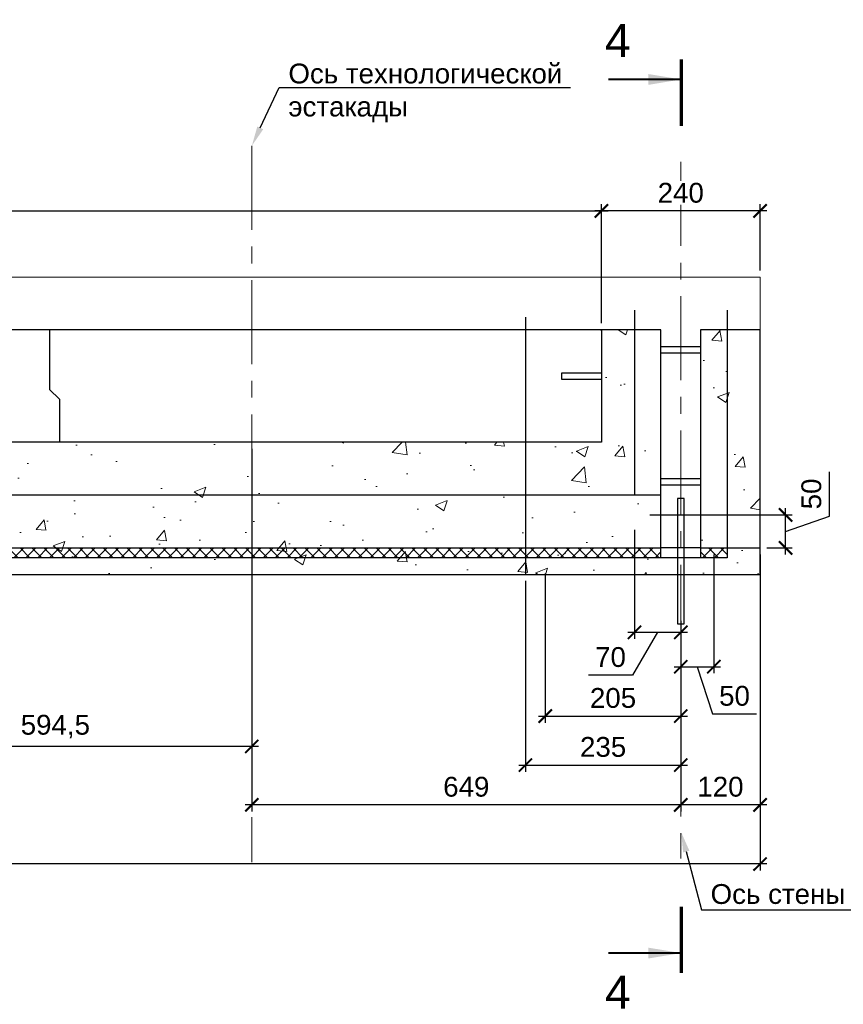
# Model space of a CAD drawing. Header units: millimetres. Extents: x 381297 to 840819, y 463079 to 618741.
# Tile 4 of 14: x 480594 to 493055, y 463079 to 477980. Entities that reach past the tile are written whole.
import ezdxf
from ezdxf import colors
from ezdxf.entities.mleader import LeaderData, LeaderLine
from ezdxf.enums import TextEntityAlignment as Align
from ezdxf.math import Vec2, Vec3

# ---------------------------------------------------------------- set-up
doc = ezdxf.new("R2010")
doc.units = ezdxf.units.MM
doc.linetypes.add('ACAD_ISO04W100', pattern=[30, 24, -3, 0, -3])
doc.linetypes.add('осевая', pattern=[50.8, 31.75, -6.35, 6.35, -6.35])
for name, color, linetype in [('00', 7, 'Continuous'), ('Оси', 1, 'осевая'), ('Штриховка', 7, 'Continuous')]:
    doc.layers.add(name, color=color, linetype=linetype)
for name, color, linetype, lineweight in [('Бетон', 7, 'Continuous', 50), ('ГТО-2_Размеры', 7, 'Continuous', 15), ('ГТО_Разрезы. Сечения.Узлы', 255, 'Continuous', 40), ('Мастика', 7, 'Continuous', 0), ('Отдел_Выноски(стрелка)', 7, 'Continuous', 15)]:
    doc.layers.add(name, color=color, linetype=linetype, lineweight=lineweight)
doc.styles.add('arial', font='arial.ttf')
doc.styles.add('аrial', font='arial.ttf')
doc.styles.add('Рогун1', font='arial.ttf')
doc.dimstyles.new('100 мм', dxfattribs={"dimscale": 100, "dimtxt": 3.5, "dimasz": 2, "dimexe": 1, "dimexo": 1, "dimgap": 1.2, "dimtad": 1, "dimdec": 0, "dimlfac": 0.1, "dimrnd": 0.0001, "dimtxsty": 'Рогун1', "dimblk": 'ARCHTICK', "dimcen": 2.5, "dimdle": 1, "dimaunit": 1, "dimadec": 1, "dimazin": 0, "dimtfac": 1, "dimtdec": 0, "dimtmove": 1, "dimatfit": 3, "dimldrblk": 'ARCHTICK', "dimfxl": 1, "dimtfill": 1, "dimarcsym": 0})
doc.dimstyles.new('hren115', dxfattribs={"dimtxt": 0.3, "dimasz": 3, "dimexe": 0.18, "dimexo": 0.0625, "dimgap": 0.1, "dimtad": 2, "dimtih": 1, "dimtoh": 1, "dimdec": 4, "dimzin": 0, "dimdsep": 46, "dimtxsty": 'arial', "dimcen": 0, "dimclrt": 256, "dimadec": 0, "dimazin": 0, "dimtfac": 1, "dimtdec": 4, "dimtofl": 0, "dimtmove": 1, "dimatfit": 0, "dimfxl": 1, "dimtolj": 1, "dimtzin": 0, "dimarcsym": 1})

# ---------------------------------------------------------------- blocks, each defined once
blk = doc.blocks.new('_ArchTick')
at = {"color": 0, "linetype": 'ByBlock', "const_width": 0.15}
blk.add_lwpolyline([(-0.5, -0.5), (0.5, 0.5)], dxfattribs=at)
blk = doc.blocks.new('*D57')
at = {"layer": 'Defpoints', "color": 0, "transparency": 16777216}
for p in [(463196, 469986), (491796, 469986), (463196, 465203)]:
    blk.add_point(p, dxfattribs=at)
at = {"layer": 'ГТО-2_Размеры', "color": 0, "lineweight": -2, "transparency": 16777216}
for p, q in [((463196, 469886), (463196, 465103)), ((491796, 469886), (491796, 465103)), ((491896, 465203), (463096, 465203))]:
    blk.add_line(p, q, dxfattribs=at)
at = {"layer": 'ГТО-2_Размеры', "color": 0, "lineweight": -2, "transparency": 16777216, "xscale": 200, "yscale": 200, "zscale": 200, "rotation": 180}
blk.add_blockref('_ArchTick', (463196, 465203), dxfattribs=at)
at = {"layer": 'ГТО-2_Размеры', "color": 0, "lineweight": -2, "transparency": 16777216, "xscale": 200, "yscale": 200, "zscale": 200}
blk.add_blockref('_ArchTick', (491796, 465203), dxfattribs=at)
at = {"layer": 'ГТО-2_Размеры', "color": 0, "transparency": 16777216, "insert": (477496, 465476), "char_height": 300, "attachment_point": 5, "style": 'Рогун1'}
blk.add_mtext('2860', dxfattribs=at)
blk = doc.blocks.new('*D47')
at = {"layer": 'Defpoints', "color": 0, "transparency": 16777216}
for p in [(491796, 469586), (490596, 468985), (490596, 466097)]:
    blk.add_point(p, dxfattribs=at)
at = {"layer": 'ГТО-2_Размеры', "color": 0, "lineweight": -2, "transparency": 16777216}
for p, q in [((491796, 469486), (491796, 465997)), ((490596, 468885), (490596, 465997)), ((491896, 466097), (490496, 466097))]:
    blk.add_line(p, q, dxfattribs=at)
at = {"layer": 'ГТО-2_Размеры', "color": 0, "lineweight": -2, "transparency": 16777216, "xscale": 200, "yscale": 200, "zscale": 200, "rotation": 180}
blk.add_blockref('_ArchTick', (490596, 466097), dxfattribs=at)
at = {"layer": 'ГТО-2_Размеры', "color": 0, "lineweight": -2, "transparency": 16777216, "xscale": 200, "yscale": 200, "zscale": 200}
blk.add_blockref('_ArchTick', (491796, 466097), dxfattribs=at)
at = {"layer": 'ГТО-2_Размеры', "color": 0, "transparency": 16777216, "insert": (491196, 466370), "char_height": 300, "attachment_point": 5, "style": 'Рогун1'}
blk.add_mtext('120', dxfattribs=at)
blk = doc.blocks.new('*D48')
at = {"layer": 'Defpoints', "color": 0, "transparency": 16777216}
for p in [(484106, 471586), (478161, 469586), (478161, 466982)]:
    blk.add_point(p, dxfattribs=at)
at = {"layer": 'ГТО-2_Размеры', "color": 0, "lineweight": -2, "transparency": 16777216}
for p, q in [((484106, 471486), (484106, 466882)), ((478161, 469486), (478161, 466882)), ((484206, 466982), (478061, 466982))]:
    blk.add_line(p, q, dxfattribs=at)
at = {"layer": 'ГТО-2_Размеры', "color": 0, "lineweight": -2, "transparency": 16777216, "xscale": 200, "yscale": 200, "zscale": 200, "rotation": 180}
blk.add_blockref('_ArchTick', (478161, 466982), dxfattribs=at)
at = {"layer": 'ГТО-2_Размеры', "color": 0, "lineweight": -2, "transparency": 16777216, "xscale": 200, "yscale": 200, "zscale": 200}
blk.add_blockref('_ArchTick', (484106, 466982), dxfattribs=at)
at = {"layer": 'ГТО-2_Размеры', "color": 0, "transparency": 16777216, "insert": (481134, 467282), "char_height": 300, "attachment_point": 5, "style": 'Рогун1'}
blk.add_mtext('594,5', dxfattribs=at)
blk = doc.blocks.new('*D49')
at = {"layer": 'Defpoints', "color": 0, "transparency": 16777216}
for p in [(484106, 471586), (490596, 467886), (484106, 466097)]:
    blk.add_point(p, dxfattribs=at)
at = {"layer": 'ГТО-2_Размеры', "color": 0, "lineweight": -2, "transparency": 16777216}
for p, q in [((484106, 471486), (484106, 465997)), ((490596, 467786), (490596, 465997)), ((490696, 466097), (484006, 466097))]:
    blk.add_line(p, q, dxfattribs=at)
at = {"layer": 'ГТО-2_Размеры', "color": 0, "lineweight": -2, "transparency": 16777216, "xscale": 200, "yscale": 200, "zscale": 200, "rotation": 180}
blk.add_blockref('_ArchTick', (484106, 466097), dxfattribs=at)
at = {"layer": 'ГТО-2_Размеры', "color": 0, "lineweight": -2, "transparency": 16777216, "xscale": 200, "yscale": 200, "zscale": 200}
blk.add_blockref('_ArchTick', (490596, 466097), dxfattribs=at)
at = {"layer": 'ГТО-2_Размеры', "color": 0, "transparency": 16777216, "insert": (487351, 466370), "char_height": 300, "attachment_point": 5, "style": 'Рогун1'}
blk.add_mtext('649', dxfattribs=at)
blk = doc.blocks.new('*D50')
at = {"layer": 'Defpoints', "color": 0, "transparency": 16777216}
for p in [(489396, 475086), (491796, 474086), (489396, 473714)]:
    blk.add_point(p, dxfattribs=at)
at = {"layer": 'ГТО-2_Размеры', "color": 0, "lineweight": -2, "transparency": 16777216}
for p, q in [((489396, 473814), (489396, 475186)), ((491796, 474186), (491796, 475186)), ((491896, 475086), (489296, 475086))]:
    blk.add_line(p, q, dxfattribs=at)
at = {"layer": 'ГТО-2_Размеры', "color": 0, "lineweight": -2, "transparency": 16777216, "xscale": 200, "yscale": 200, "zscale": 200, "rotation": 180}
blk.add_blockref('_ArchTick', (489396, 475086), dxfattribs=at)
at = {"layer": 'ГТО-2_Размеры', "color": 0, "lineweight": -2, "transparency": 16777216, "xscale": 200, "yscale": 200, "zscale": 200}
blk.add_blockref('_ArchTick', (491796, 475086), dxfattribs=at)
at = {"layer": 'ГТО-2_Размеры', "color": 0, "transparency": 16777216, "insert": (490596, 475359), "char_height": 300, "attachment_point": 5, "style": 'Рогун1', "bg_fill": 3, "box_fill_scale": 1.1, "bg_fill_color": 256, "bg_fill_true_color": 13158600, "bg_fill_transparency": 0}
blk.add_mtext('240', dxfattribs=at)
blk = doc.blocks.new('*D63')
at = {"layer": 'Defpoints', "color": 0, "transparency": 16777216}
for p in [(489396, 475086), (489396, 473286), (466346, 471586)]:
    blk.add_point(p, dxfattribs=at)
at = {"layer": 'ГТО-2_Размеры', "color": 0, "lineweight": -2, "transparency": 16777216}
for p, q in [((466346, 471686), (466346, 475186)), ((489396, 473386), (489396, 475186)), ((466246, 475086), (489496, 475086))]:
    blk.add_line(p, q, dxfattribs=at)
at = {"layer": 'ГТО-2_Размеры', "color": 0, "lineweight": -2, "transparency": 16777216, "xscale": 200, "yscale": 200, "zscale": 200, "rotation": 180}
blk.add_blockref('_ArchTick', (466346, 475086), dxfattribs=at)
at = {"layer": 'ГТО-2_Размеры', "color": 0, "lineweight": -2, "transparency": 16777216, "xscale": 200, "yscale": 200, "zscale": 200}
blk.add_blockref('_ArchTick', (489396, 475086), dxfattribs=at)
at = {"layer": 'ГТО-2_Размеры', "color": 0, "transparency": 16777216, "insert": (477460, 475359), "char_height": 300, "attachment_point": 5, "style": 'Рогун1'}
blk.add_mtext('2305', dxfattribs=at)
blk = doc.blocks.new('*D68')
at = {"layer": 'Defpoints', "color": 0, "transparency": 16777216}
for p in [(491096, 469986), (490596, 468639), (491096, 468189)]:
    blk.add_point(p, dxfattribs=at)
at = {"layer": 'ГТО-2_Размеры', "color": 0, "lineweight": -2, "transparency": 16777216}
for p, q in [((491096, 469886), (491096, 468089)), ((490596, 468539), (490596, 468089)), ((490496, 468189), (491196, 468189)), ((490846, 468189), (491075, 467473)), ((491075, 467473), (491743, 467473))]:
    blk.add_line(p, q, dxfattribs=at)
at = {"layer": 'ГТО-2_Размеры', "color": 0, "lineweight": -2, "transparency": 16777216, "xscale": 200, "yscale": 200, "zscale": 200, "rotation": 180}
blk.add_blockref('_ArchTick', (490596, 468189), dxfattribs=at)
at = {"layer": 'ГТО-2_Размеры', "color": 0, "lineweight": -2, "transparency": 16777216, "xscale": 200, "yscale": 200, "zscale": 200}
blk.add_blockref('_ArchTick', (491096, 468189), dxfattribs=at)
at = {"layer": 'ГТО-2_Размеры', "color": 0, "transparency": 16777216, "insert": (491409, 467746), "char_height": 300, "attachment_point": 5, "style": 'Рогун1'}
blk.add_mtext('50', dxfattribs=at)
blk = doc.blocks.new('*D69')
at = {"layer": 'Defpoints', "color": 0, "transparency": 16777216}
for p in [(488546, 469700), (490596, 468176), (490596, 467441)]:
    blk.add_point(p, dxfattribs=at)
at = {"layer": 'ГТО-2_Размеры', "color": 0, "lineweight": -2, "transparency": 16777216}
for p, q in [((488546, 469600), (488546, 467341)), ((490596, 468076), (490596, 467341)), ((488446, 467441), (490696, 467441))]:
    blk.add_line(p, q, dxfattribs=at)
at = {"layer": 'ГТО-2_Размеры', "color": 0, "lineweight": -2, "transparency": 16777216, "xscale": 200, "yscale": 200, "zscale": 200, "rotation": 180}
blk.add_blockref('_ArchTick', (488546, 467441), dxfattribs=at)
at = {"layer": 'ГТО-2_Размеры', "color": 0, "lineweight": -2, "transparency": 16777216, "xscale": 200, "yscale": 200, "zscale": 200}
blk.add_blockref('_ArchTick', (490596, 467441), dxfattribs=at)
at = {"layer": 'ГТО-2_Размеры', "color": 0, "transparency": 16777216, "insert": (489571, 467714), "char_height": 300, "attachment_point": 5, "style": 'Рогун1'}
blk.add_mtext('205', dxfattribs=at)
blk = doc.blocks.new('*D70')
at = {"layer": 'Defpoints', "color": 0, "transparency": 16777216}
for p in [(488246, 469586), (490596, 467886), (490596, 466700)]:
    blk.add_point(p, dxfattribs=at)
at = {"layer": 'ГТО-2_Размеры', "color": 0, "lineweight": -2, "transparency": 16777216}
for p, q in [((488246, 469486), (488246, 466600)), ((490596, 467786), (490596, 466600)), ((488146, 466700), (490696, 466700))]:
    blk.add_line(p, q, dxfattribs=at)
at = {"layer": 'ГТО-2_Размеры', "color": 0, "lineweight": -2, "transparency": 16777216, "xscale": 200, "yscale": 200, "zscale": 200, "rotation": 180}
blk.add_blockref('_ArchTick', (488246, 466700), dxfattribs=at)
at = {"layer": 'ГТО-2_Размеры', "color": 0, "lineweight": -2, "transparency": 16777216, "xscale": 200, "yscale": 200, "zscale": 200}
blk.add_blockref('_ArchTick', (490596, 466700), dxfattribs=at)
at = {"layer": 'ГТО-2_Размеры', "color": 0, "transparency": 16777216, "insert": (489421, 466973), "char_height": 300, "attachment_point": 5, "style": 'Рогун1'}
blk.add_mtext('235', dxfattribs=at)
blk = doc.blocks.new('*D78')
at = {"layer": 'Defpoints', "color": 0, "transparency": 16777216}
for p in [(489896, 470358), (490596, 468957), (490596, 468709)]:
    blk.add_point(p, dxfattribs=at)
at = {"layer": 'ГТО-2_Размеры', "color": 0, "lineweight": -2, "transparency": 16777216}
for p, q in [((489896, 470258), (489896, 468609)), ((490596, 468857), (490596, 468609)), ((489796, 468709), (490696, 468709)), ((490246, 468709), (489866, 468060)), ((489866, 468060), (489200, 468060))]:
    blk.add_line(p, q, dxfattribs=at)
at = {"layer": 'ГТО-2_Размеры', "color": 0, "lineweight": -2, "transparency": 16777216, "xscale": 200, "yscale": 200, "zscale": 200}
blk.add_blockref('_ArchTick', (490596, 468709), dxfattribs=at)
at = {"layer": 'ГТО-2_Размеры', "color": 0, "transparency": 16777216, "insert": (489533, 468333), "char_height": 300, "attachment_point": 5, "style": 'Рогун1', "bg_fill": 3, "box_fill_scale": 1.1, "bg_fill_color": 256, "bg_fill_true_color": 13158600, "bg_fill_transparency": 0}
blk.add_mtext('70', dxfattribs=at)
at = {"layer": 'ГТО-2_Размеры', "color": 0, "lineweight": -2, "transparency": 16777216, "xscale": 200, "yscale": 200, "zscale": 200, "rotation": 180}
blk.add_blockref('_ArchTick', (489896, 468709), dxfattribs=at)
blk = doc.blocks.new('*D79')
at = {"layer": 'Defpoints', "color": 0, "transparency": 16777216}
for p in [(490027, 470486), (492182, 470486), (491796, 469986)]:
    blk.add_point(p, dxfattribs=at)
at = {"layer": 'ГТО-2_Размеры', "color": 0, "lineweight": -2, "transparency": 16777216}
for p, q in [((492846, 470469), (492846, 471137)), ((492182, 469886), (492182, 470586)), ((490127, 470486), (492282, 470486)), ((492182, 470236), (492846, 470469)), ((491896, 469986), (492282, 469986))]:
    blk.add_line(p, q, dxfattribs=at)
at = {"layer": 'ГТО-2_Размеры', "color": 0, "lineweight": -2, "transparency": 16777216, "xscale": 200, "yscale": 200, "zscale": 200}
for p, rotation in [((492182, 470486), 90), ((492182, 469986), 270)]:
    blk.add_blockref('_ArchTick', p, dxfattribs=dict(at, rotation=rotation))
at = {"layer": 'ГТО-2_Размеры', "color": 0, "transparency": 16777216, "insert": (492573, 470803), "char_height": 300, "attachment_point": 5, "rotation": 90, "style": 'Рогун1', "bg_fill": 3, "box_fill_scale": 1.1, "bg_fill_color": 256, "bg_fill_true_color": 13158600, "bg_fill_transparency": 0}
blk.add_mtext('50', dxfattribs=at)
blk = doc.blocks.new('*U95')
at = {"color": 7, "lineweight": 70, "ltscale": 100}
for p, q in [((0, 131.69), (0, 121.69)), ((0, 3.48), (0, -6.52))]:
    blk.add_line(p, q, dxfattribs=at)
at = {"ltscale": 100, "style": 'аrial', "flags": 8}
for tag, height, p in [('W', 5, (9.6, 134.59)), ('W1', 3.5, (16.84, 97.24)), ('M', 5, (9.6, -9.42))]:
    blk.add_attdef(tag, text='', height=height, dxfattribs=at).set_placement(p, align=Align.MIDDLE)
at = {"color": 7, "ltscale": 100}
for points in [[(0, 128.69), (11, 128.69)], [(0, -3.52), (11, -3.52)]]:
    blk.add_leader(points, dimstyle='hren115', override={"dimasz": 5, "dimgap": 0.1, "dimtad": 0, "dimfxl": 1.25, "dimtfillclr": 256}, dxfattribs=at)

msp = doc.modelspace()

# ---------------------------------------------------------------- hatches: boundary and pattern name
at = {"layer": 'Мастика', "lineweight": 13}
h = msp.add_hatch(dxfattribs=at)
h.set_pattern_fill('ANSI37', color=256, scale=40)
h.set_pattern_definition([(45, (-72734.78, 340461.12), (-89.80256, 89.80256), []), (135, (-72734.78, 340461.12), (-89.80256, -89.80256), [])])
h.paths.add_polyline_path([(490296.4726787, 469985.7870992), (490296.4726787, 469835.7870992), (464696.4726787, 469835.7870992), (464696.1519671, 469985.7749144)])
h.paths.add_polyline_path([(491296.4726787, 469985.7870992), (491296.4726787, 469835.7931916), (490896.1519671, 469835.7810068), (490896.1519671, 469985.7749144)])
h.paths.add_polyline_path([(464096.4726787, 469985.7870992), (464096.4726787, 469835.7870992), (463696.4726787, 469835.7870992), (463696.4726787, 469985.7749144)])
at = {"layer": 'Штриховка', "lineweight": 13}
h = msp.add_hatch(dxfattribs=at)
h.set_pattern_fill('AR-CONC', color=256, scale=10, style=0)
h.set_pattern_definition([(50, (-199567, 165124.1), (1821.8467, -159.391), [190.5, -2095.5]), (355, (-199567, 165124), (-352.434, 1910.5685), [152.4, -1676.406]), (100.45144, (-199415.1, 165110.8), (1469.4125, 1751.1775), [161.9, -1780.9024]), (46.1842, (-199567, 165632), (2710.7904, -420.423), [285.75, -3143.25]), (96.63556, (-199341, 165597), (2374.041, 2474.261), [242.85, -2671.356]), (351.18415, (-199567, 165632), (2374.041, 2474.261), [228.6, -2514.597]), (21, (-199313, 165505.1), (1516.144, -1022.652), [190.5, -2095.5]), (326, (-199313, 165505), (618.0203, 1841.8797), [152.4, -1676.4]), (71.45144, (-199186.6, 165419.9), (2134.164, 819.2277), [161.9, -1780.8994]), (37.5, (-199566.96, 165124.1), (30.88603, 845.5504), [0, -1656.08, 0, -1701.8, 0, -1682.75]), (7.5, (-199567, 165124.1), (668.1966, 1001.8057), [0, -970.28, 0, -1617.98, 0, -641.35]), (327.5, (-200133.4, 165124.1), (1355.90595, -57.28744), [0, -635, 0, -1981.2, 0, -2628.9]), (317.5, (-200387.4, 165124.1), (1481.2918, 254.265), [0, -825.5, 0, -1315.72, 0, -1866.9])])
h.paths.add_polyline_path([(465444.6962966, 471588.0590333), (464696.4726787, 471583.5151652), (464696.4726787, 470285.7870992), (464096.4726787, 470285.7870992), (464096.4726787, 471585.7870992), (463196.4726787, 471585.7870992), (463196.4726787, 469585.7870992), (487015.6130045, 469585.7870992), (491796.4726787, 469585.7870992), (491796.4726787, 473285.7782997), (490896.4726787, 473285.7782997), (490896.4726787, 469815.7870992), (490296.4726787, 469815.7870992), (490296.4726787, 473285.7782997), (489396.4726787, 473285.7782997), (489396.4726787, 471585.7870992), (466346.4726787, 471585.7870992), (466346.4726787, 471185.7870992), (465596.8942138, 471185.7870992), (465596.0511437, 471585.7870992)])

# ---------------------------------------------------------------- linework, layer by layer
at = {"lineweight": 30}
msp.add_lwpolyline([(488246.4726787, 473477.0416921), (488246.4726787, 469585.7870992)], dxfattribs=at)
at = {"color": 2, "lineweight": 25}
msp.add_lwpolyline([(489396.4726787, 473285.7782997), (467896.4726787, 473285.7782997), (467896.4726787, 471585.7782997)], dxfattribs=at)
at = {"color": 4, "linetype": 'ACAD_ISO04W100', "ltscale": 50}
msp.add_lwpolyline([(481046.4726787, 473285.7782997), (481046.4726787, 472385.7782997), (481196.4726787, 472235.7782997), (481196.4726787, 471585.7782997)], dxfattribs=at)
at = {"color": 1, "lineweight": 25, "ltscale": 100}
msp.add_lwpolyline([(490646.4726787, 470735.7870992), (490546.4726787, 470735.7870992), (490546.4726787, 468835.7870992), (490646.4726787, 468835.7870992)], close=True, dxfattribs=at)
at = {"color": 3, "lineweight": 25}
msp.add_lwpolyline([(463196.4726787, 469835.7870992), (463696.4726787, 469585.7870992), (491796.4726787, 469585.7870992), (491796.4726787, 469985.7870992)], dxfattribs=at)
at = {"layer": 'Бетон', "color": 1, "lineweight": 25, "ltscale": 10}
for points in [[(489896.4726787, 473585.7782997), (489896.4726787, 470785.7870992)], [(491296.4726787, 473585.7782997), (491296.4726787, 469835.7870992)], [(490296.4726787, 470785.7870992), (465096.4726787, 470785.7870992), (465096.4726787, 471885.7870992)]]:
    msp.add_lwpolyline(points, dxfattribs=at)
at = {"layer": 'Бетон', "color": 2, "lineweight": 25, "ltscale": 10}
for points in [[(490296.4726787, 469835.7870992), (490296.4726787, 473285.7782997), (489396.4726787, 473285.7782997), (489396.4726787, 471585.7870992), (466346.4726787, 471585.7870992), (466346.4726787, 471185.7870992), (465596.4726787, 471185.7870992), (465596.4726787, 471585.7870992), (464696.4726787, 471585.7870992), (464696.4726787, 469835.7870992), (464096.4726787, 469835.7870992)], [(490896.4726787, 469985.7870992), (491796.4726787, 469985.7870992), (491796.4726787, 473285.7782997), (490896.4726787, 473285.7782997), (490896.4726787, 469835.7870992), (490296.4726787, 469835.7870992)], [(464696.4726787, 469985.7870992), (487015.6130045, 469985.7870992), (490296.4726787, 469985.7870992)], [(490896.4726787, 469985.7870992), (490296.4726787, 469985.7870992)]]:
    msp.add_lwpolyline(points, dxfattribs=at)
at = {"layer": 'Бетон', "color": 1, "lineweight": 25, "ltscale": 10}
for points in [[(490296.4726787, 473035.7870992), (490896.4726787, 473035.7870992), (490896.4726787, 472935.7870992), (490296.4726787, 472935.7870992)], [(488796.4726787, 472635.7870992), (489396.4726787, 472635.7870992), (489396.4726787, 472535.7870992), (488796.4726787, 472535.7870992)], [(490296.4726787, 471035.7870992), (490896.4726787, 471035.7870992), (490896.4726787, 470935.7870992), (490296.4726787, 470935.7870992)]]:
    msp.add_lwpolyline(points, close=True, dxfattribs=at)
at = {"layer": 'Бетон', "color": 5, "lineweight": 25, "ltscale": 10}
msp.add_lwpolyline([(491296.4726787, 469835.7870992), (463696.4726787, 469835.7870992)], dxfattribs=at)
at = {"layer": 'Оси', "linetype": 'осевая', "lineweight": 15, "ltscale": 40}
for points in [[(484106.4726787, 476070.8813391), (484106.4726787, 465231.4441776)], [(490596.4726787, 475827.0548806), (490596.4726787, 465287.0150252)]]:
    msp.add_lwpolyline(points, dxfattribs=at)

# ---------------------------------------------------------------- block references
at = {"layer": 'ГТО_Разрезы. Сечения.Узлы', "color": 18, "true_color": 0x000000}
ref = msp.add_blockref('*U95', (490603.5750191, 464206.8645649), dxfattribs=dict(at, xscale=-100, yscale=100, zscale=100))
ref.add_attrib('W', '4', dxfattribs={"layer": '00', "color": 0, "ltscale": 100, "height": 500, "style": 'аrial', "flags": 8}).set_placement((489643.5750191, 477665.3651051), align=Align.MIDDLE)
ref.add_attrib('M', '4', dxfattribs={"layer": '00', "color": 0, "ltscale": 100, "height": 500, "style": 'аrial', "flags": 8}).set_placement((489643.5750191, 463264.6504273), align=Align.MIDDLE)

# ---------------------------------------------------------------- dimensions: what is measured, and where the dimension line sits
at = {"layer": 'ГТО-2_Размеры'}
for base, p1, p2, picture, middle in [((478161.4726787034, 466982.037099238), (484106.4726787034, 471585.7870992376), (478161.4726787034, 469585.7870992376), '*D48', (481133.9726787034, 467282.3235930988)), ((484106.4726787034, 466096.752179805), (490596.4726787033, 467885.7870992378), (484106.4726787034, 471585.7870992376), '*D49', (487351.4726787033, 466369.9240761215)), ((463196.4726787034, 465202.9151851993), (491796.4726787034, 469985.7870992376), (463196.4726787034, 469985.7870992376), '*D57', (477496.4726787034, 465476.0870815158)), ((490596.4726787, 466096.7521798), (491796.4726787, 469585.7870992), (490596.4726787, 468985.4231794), '*D47', (491196.4726787, 466369.9240761))]:
    dim = msp.add_linear_dim(base=base, p1=p1, p2=p2, angle=180, dimstyle='100 мм', override={"dimtxt": 3, "dimdec": 6, "dimtfill": 0}, dxfattribs=at)
    dim.commit()
    dim.dimension.update_dxf_attribs({"geometry": picture, "text_midpoint": middle})
for base, p1, p2, picture, middle in [((491096.4726787, 468188.815227), (490596.4726787, 468639.3621812), (491096.4726787, 469985.7870992), '*D68', (491194.5670538, 467472.7025043)), ((490596.4726787, 467441.0876796), (488546.4726787, 469699.6776849), (490596.4726787, 468175.7523635), '*D69', (489571.4726787, 467441.0876796)), ((490596.4726787, 466699.961096), (488246.4726787, 469585.7870992), (490596.4726787, 467885.7870992), '*D70', (489421.4726787, 466699.961096))]:
    dim = msp.add_linear_dim(base=base, p1=p1, p2=p2, dimstyle='100 мм', override={"dimtxt": 3, "dimdec": 6, "dimtfill": 0}, dxfattribs=at)
    dim.commit()
    dim.dimension.update_dxf_attribs({"geometry": picture, "text_midpoint": middle, "dimtype": 160})

# ---------------------------------------------------------------- leaders
at = {"layer": 'Отдел_Выноски(стрелка)'}
ml = msp.add_multileader_mtext('Standard', dxfattribs=at)
ml.set_content('Ось технологической\\Pэстакады', color=256, style='arial')
ml.set_leader_properties()
ml.build(insert=Vec2(0, 0))
ml.multileader.update_dxf_attribs({"text_left_attachment_type": 6, "text_right_attachment_type": 6, "dogleg_length": 136.6171409, "arrow_head_size": 300})
ctx = ml.context
ctx.base_point, ctx.char_height, ctx.arrow_head_size, ctx.plane_origin = Vec3(484657.5948238, 476954.1100655), 300, 300, Vec3(487361.181026, 480902.2263426)
ctx.left_attachment, ctx.right_attachment = 6, 6
notes = []
notes.append((ctx, [(1, (1, 1, 0), (484520.9776828, 476954.1100655), (1, 0), 136.6171409, [(0, [(484106.4726787, 476070.8813391)], 0, [])])]))
ctx.mtext.insert, ctx.mtext.width, ctx.mtext.defined_height, ctx.mtext.flow_direction = Vec3(484659.5948238, 477315.7062456), 4225.714604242, 383.2878581, 5
ml = msp.add_multileader_mtext('Standard', dxfattribs=at)
ml.set_content('Ось стены в грунте из глины', color=256, style='arial')
ml.set_leader_properties()
ml.build(insert=Vec2(0, 0))
ml.multileader.update_dxf_attribs({"text_left_attachment_type": 6, "text_right_attachment_type": 6, "dogleg_length": 136.6171409, "arrow_head_size": 300})
ctx = ml.context
ctx.base_point, ctx.char_height, ctx.arrow_head_size, ctx.plane_origin = Vec3(491045.2445373, 464510.4838316), 300, 300, Vec3(495487.0740128, 472349.0526716)
ctx.left_attachment, ctx.right_attachment = 6, 6
notes.append((ctx, [(1, (1, 1, 0), (490908.6273963, 464510.4838316), (1, 0), 136.6171409, [(0, [(490603.3097519, 465680.67785)], 0, [])])]))
ctx.mtext.insert, ctx.mtext.width, ctx.mtext.defined_height, ctx.mtext.flow_direction = Vec3(491047.2445373, 464898.683013), 5727.450865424, 383.2878581, 5
for ctx, leaders in notes:
    for number, flags, end, landing, length, lines in leaders:
        leader = LeaderData()
        leader.index, (leader.has_last_leader_line, leader.has_dogleg_vector, leader.attachment_direction) = number, flags
        leader.last_leader_point, leader.dogleg_vector, leader.dogleg_length = Vec3(end), Vec3(landing), length
        for number, points, colour, breaks in lines:
            line = LeaderLine()
            line.index, line.vertices, line.color, line.breaks = number, Vec3.list(points), colors.encode_raw_color(colour), breaks
            leader.lines.append(line)
        ctx.leaders.append(leader)

# ---------------------------------------------------------------- next in the draw order: dimensions: what is measured, and where the dimension line sits
at = {"layer": 'ГТО-2_Размеры'}
dim = msp.add_linear_dim(base=(489396.4726787, 475085.7870992), p1=(491796.4726787, 474085.7782997), p2=(489396.4726787, 473713.9926177), angle=180, dimstyle='100 мм', override={"dimtxt": 3, "dimdec": 6, "dimtfill": 1}, dxfattribs=at)
dim.commit()
dim.dimension.update_dxf_attribs({"geometry": '*D50', "text_midpoint": (490596.4726787, 475085.7870992), "dimtype": 160})
dim = msp.add_linear_dim(base=(490596.4726787, 468708.6124753), p1=(489896.4726787, 470357.7280611), p2=(490596.4726787, 468957.3713111), dimstyle='100 мм', override={"dimtxt": 3, "dimdec": 6}, dxfattribs=at)
dim.commit()
dim.dimension.update_dxf_attribs({"geometry": '*D78', "text_midpoint": (489746.4726787, 468060.2043581), "dimtype": 160})

# ---------------------------------------------------------------- next in the draw order: linework, layer by layer
msp.add_lwpolyline([(491796.4726787, 473285.7782997), (491796.4726787, 474085.7782997), (470680.4726787, 474085.7782997), (469980.4726787, 474085.7782997), (469696.4726787, 474085.7782997), (468899.1562676, 474038.2062467), (468107.1562676, 473871.8862467), (467315.1562676, 473610.5262467), (466523.1562676, 473293.7262467), (464533.770625, 472378.6088511, -0.1082040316), (463196.4726787, 472085.7782997), (463196.4726787, 471585.7782997)], format="xyb", dxfattribs=at)

# ---------------------------------------------------------------- next in the draw order: dimensions: what is measured, and where the dimension line sits
for base, p1, p2, angle, override, picture, middle in [((489396.4726787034, 475085.7870992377), (466346.4726787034, 471585.7870992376), (489396.4726787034, 473285.7782996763), 180, {"dimtxt": 3, "dimdec": 6, "dimtfill": 0}, '*D63', (477460.4293587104, 475085.7870992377)), ((492182.3585903, 470485.7870992), (491796.4726787, 469985.7870992), (490026.9050123, 470485.7870992), 90, {"dimtxt": 3, "dimdec": 6}, '*D79', (492846.025049, 470588.5844936))]:
    dim = msp.add_linear_dim(base=base, p1=p1, p2=p2, angle=angle, dimstyle='100 мм', override=override, dxfattribs=at)
    dim.commit()
    dim.dimension.update_dxf_attribs({"geometry": picture, "text_midpoint": middle, "dimtype": 160})

doc.saveas('drawing.dxf')
